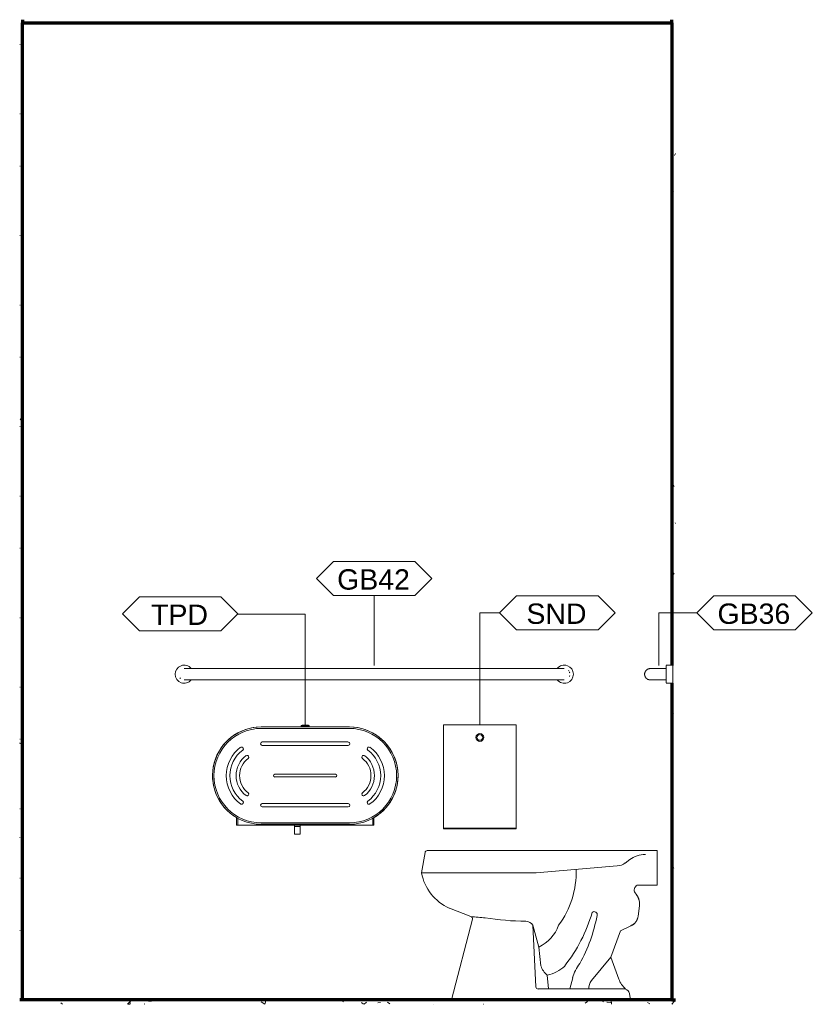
# Model space of a CAD drawing. Header units: inches. Extents: x -3505 to -389, y -427 to 2951.
# Tile 2 of 18: x -991 to -903, y 0 to 108. Entities that reach past the tile are written whole.
import ezdxf

# ---------------------------------------------------------------- set-up
doc = ezdxf.new("R2010")
doc.units = ezdxf.units.IN
doc.header["$MEASUREMENT"] = 0
for name, color, linetype, lineweight in [('A-CLNG', 13, 'Continuous', 18), ('A-FLOR', 192, 'Continuous', 13), ('A-FLOR-PATT', 8, 'Continuous', 70), ('A-WALL', 113, 'Continuous', 13), ('A-WALL-PATT', 111, 'Continuous', 50), ('I-WALL', 2, 'Continuous', 13), ('P-SANR-FIXT', 6, 'Continuous', 9), ('Q-SPCQ', 91, 'Continuous', 9), ('Q-SPCQ-IDEN', 132, 'Continuous', 9)]:
    doc.layers.add(name, color=color, linetype=linetype, lineweight=lineweight)
doc.styles.add('Arial', font='arial.ttf', dxfattribs={"height": 7})
pattern_1 = [(0, (-3283.5262, 9e-12), (7.68, 1.92), [0.317, -5.443, 0.317, -5.443, -30.72]), (0, (-3283.5262, 9e-12), (7.68, 1.92), [-11.52, 0.317, -11.203, 0.317, -5.443, -13.44]), (0, (-3283.5262, 9e-12), (7.68, 1.92), [-28.8, 0.317, -3.523, 0.317, -9.283]), (120, (-3280.6462, 0.96), (-5.5027688, 5.6910751), [0.317, -5.443, 0.317, -5.443, -30.72]), (120, (-3280.6462, 0.96), (-5.5027688, 5.6910751), [-11.52, 0.317, -11.203, 0.317, -5.443, -13.44]), (120, (-3280.6462, 0.96), (-5.5027688, 5.6910751), [-28.8, 0.317, -3.523, 0.317, -9.283]), (240, (-3279.6862, 4.8), (-2.1772312, -7.6110751), [0.317, -5.443, 0.317, -5.443, -30.72]), (240, (-3279.6862, 4.8), (-2.1772312, -7.6110751), [-11.52, 0.317, -11.203, 0.317, -5.443, -13.44]), (240, (-3279.6862, 4.8), (-2.1772312, -7.6110751), [-28.8, 0.317, -3.523, 0.317, -9.283])]

# ---------------------------------------------------------------- blocks, each defined once
blk = doc.blocks.new('CSA-Toilet-Tankless-2D - Toilet Floor Mounted - Floor-323344-TOILET - WEST ELEVATION')
at = {"layer": 'P-SANR-FIXT'}
for p, q in [((2336.32, 16.5), (2361.71, 16.5)), ((2361.71, 16.5), (2336.32, 16.5)), ((2361.71, 16.5), (2361.71, 12.67)), ((2361.71, 12.67), (2361.71, 16.5)), ((2335.7, 14.04), (2336.08, 16.31)), ((2336.08, 16.31), (2335.7, 14.04)), ((2358.69, 15.51), (2358.2, 15.13)), ((2357.29, 14.81), (2348.34, 14.04)), ((2348.34, 14.04), (2335.7, 14.04)), ((2361.71, 12.67), (2359.49, 12.67)), ((2359.49, 12.67), (2361.71, 12.67)), ((2341.14, 9.21), (2338.76, 10.15)), ((2338.76, 10.15), (2341.14, 9.21)), ((2359.76, 10.39), (2359.62, 9.27)), ((2359.62, 9.27), (2359.76, 10.39)), ((2339, 0), (2341.31, 8.92)), ((2341.31, 8.92), (2339, 0)), ((2348.64, 5.84), (2347.97, 8.25)), ((2348.31, 1.45), (2347.97, 8.25)), ((2357.67, 7.63), (2356.6, 4.74)), ((2356.6, 4.74), (2357.67, 7.63)), ((2358.82, 8.2), (2357.67, 7.63)), ((2357.67, 7.63), (2358.82, 8.2)), ((2348.88, 3.78), (2348.64, 5.84)), ((2354.48, 2.14), (2356.6, 4.74)), ((2356.6, 4.74), (2357.48, 2.3)), ((2357.48, 2.3), (2356.6, 4.74)), ((2349.71, 1.21), (2349.57, 2.73)), ((2352.39, 2.44), (2352.09, 1.21)), ((2358.23, 1.21), (2348.58, 1.21)), ((2358.66, 0.72), (2358.79, 0)), ((2358.79, 0), (2358.66, 0.72))]:
    blk.add_line(p, q, dxfattribs=at)
for centre, radius, start, end in [((2336.31, 16.27), 0.23, 86.2307, 169.496), ((2336.3, 16.27), 0.228, 85.7304, 169.9964), ((2360.33, 13.39), 2.68, 87.9315, 127.8635), ((2342.94, 14.11), 9.83, 323.3929, 1.8028), ((2357.17, 16.61), 1.8, 273.9086, 304.9565), ((2340.85, 14.94), 5.23, 189.9755, 246.397), ((2340.85, 14.94), 5.23, 189.9755, 246.397), ((2359.79, 12.15), 0.598, 119.6898, 211.3581), ((2359.79, 12.15), 0.598, 119.6898, 211.3581), ((2357.98, 10.6), 1.79, 353.2082, 43.676), ((2357.9, 10.58), 1.87, 354.3409, 42.5433), ((2341.05, 8.97), 0.262, 348.7003, 68.5405), ((2344.56, 40.1), 31.08, 263.6953, 266.6207), ((2341.06, 8.98), 0.253, 347.0871, 70.1537), ((2347.12, 34.65), 25.94, 260.2442, 270.2075), ((2337.55, 14.66), 17.71, 321.9927, 343.6495), ((2338.33, 12.37), 17.02, 330.6234, 349.6876), ((2354.77, 9.43), 0.329, 340.7634, 133.2106), ((2358.28, 9.44), 1.35, 293.4661, 352.7713), ((2358.3, 9.43), 1.34, 293.0291, 353.2082), ((2347.17, 7.78), 0.929, 30.5499, 86.9437), ((2346.81, 9.71), 4.28, 295.2384, 340.064), ((2350.99, 4.43), 2.21, 197.1701, 230.232), ((2348.64, 6.84), 4.22, 282.825, 312.8035), ((2356.87, 1.21), 4.65, 142.8917, 164.7388), ((2359.99, 3.22), 2.67, 199.9402, 228.7424), ((2359.99, 3.22), 2.67, 199.9402, 228.7424), ((2348.57, 1.46), 0.255, 183.0159, 273.0333), ((2355.6, 1.25), 1.44, 141.4792, 181.6508), ((2357.97, 0.54), 0.711, 14.6431, 68.6476), ((2357.97, 0.54), 0.711, 14.6431, 68.6476)]:
    blk.add_arc(centre, radius, start, end, dxfattribs=at)
blk = doc.blocks.new('Dispenser-Toilet_Tissue-Frost_Products_LTD_-Jumbo-169 - Steel-Brushed-Stainless_Steel-470826-TOILET - WEST ELEVATION')
at = {"layer": 'Q-SPCQ', "color": 7}
for p, q in [((2317.97, 30.17), (2327.71, 30.17)), ((2322.4, 30.17), (2317.97, 30.17)), ((2327.71, 30.01), (2317.97, 30.01)), ((2323.28, 30.28), (2322.4, 30.28)), ((2322.4, 30.28), (2322.4, 30.17)), ((2323.2, 30.36), (2322.48, 30.36)), ((2323.28, 30.17), (2323.28, 30.28)), ((2327.71, 30.17), (2323.28, 30.17)), ((2327.59, 28.51), (2318.09, 28.51)), ((2315.95, 27.87), (2315.98, 27.84)), ((2318.09, 28.13), (2327.59, 28.13)), ((2329.72, 27.87), (2329.7, 27.84)), ((2326.19, 24.94), (2319.48, 24.94)), ((2319.48, 24.64), (2326.19, 24.64)), ((2315.98, 21.74), (2315.95, 21.71)), ((2327.59, 21.71), (2318.09, 21.71)), ((2318.09, 21.33), (2327.59, 21.33)), ((2329.7, 21.74), (2329.72, 21.71)), ((2315.24, 20.15), (2315.24, 19.33)), ((2315.39, 19.33), (2315.39, 20.07)), ((2330.29, 19.33), (2330.29, 20.07)), ((2330.43, 19.33), (2330.43, 20.15)), ((2315.24, 19.33), (2321.66, 19.33)), ((2315.39, 19.33), (2330.29, 19.33)), ((2317.96, 19.57), (2327.71, 19.57)), ((2327.71, 19.41), (2317.96, 19.41)), ((2321.66, 19.33), (2321.66, 18.33)), ((2321.66, 19.16), (2322.26, 19.16)), ((2322.26, 18.33), (2322.26, 19.33)), ((2322.26, 19.33), (2330.43, 19.33)), ((2321.66, 18.33), (2322.26, 18.33))]:
    blk.add_line(p, q, dxfattribs=at)
for centre, radius, start, end in [((2317.97, 24.79), 5.38, 90, 269.9704), ((2317.97, 24.79), 5.38, 90, 239.5823), ((2317.97, 24.79), 5.22, 90, 269.9695), ((2322.48, 30.28), 0.08, 90, 180), ((2323.2, 30.28), 0.08, 0, 90), ((2327.71, 24.79), 5.38, 270.0296, 90), ((2327.71, 24.79), 5.38, 300.4177, 90), ((2327.71, 24.79), 5.22, 270.0305, 90), ((2318.09, 28.32), 0.188, 90, 270), ((2327.59, 28.32), 0.187, 270, 90), ((2317.97, 24.79), 3.87, 125.9297, 234.0703), ((2317.97, 24.79), 3.47, 125.9604, 234.0396), ((2315.8, 27.77), 0.18, 33.1304, 125.9297), ((2315.83, 27.74), 0.18, 305.9604, 33.1304), ((2329.85, 27.74), 0.18, 146.8696, 234.0396), ((2329.87, 27.77), 0.18, 54.0703, 146.8696), ((2327.71, 24.79), 3.47, 305.9604, 54.0396), ((2327.71, 24.79), 3.87, 305.9297, 54.0703), ((2317.97, 24.79), 2.77, 127.1222, 232.8778), ((2317.97, 24.79), 2.39, 127.1456, 232.8544), ((2316.41, 26.85), 0.18, 33.1304, 127.1222), ((2316.41, 26.84), 0.18, 307.1456, 33.1304), ((2329.26, 26.84), 0.18, 146.8696, 232.8544), ((2329.27, 26.85), 0.18, 52.8778, 146.8696), ((2327.71, 24.79), 2.39, 307.1456, 52.8544), ((2327.71, 24.79), 2.77, 307.1222, 52.8778), ((2319.48, 24.79), 0.145, 90, 180), ((2319.48, 24.78), 0.145, 180, 270), ((2326.19, 24.79), 0.145, 0, 90), ((2326.19, 24.78), 0.145, 270, 0), ((2316.41, 22.74), 0.18, 326.8696, 52.8544), ((2329.26, 22.74), 0.18, 127.1456, 213.1304), ((2315.83, 21.84), 0.18, 326.8696, 54.0396), ((2316.41, 22.73), 0.18, 232.8778, 326.8696), ((2329.27, 22.73), 0.18, 213.1304, 307.1222), ((2329.85, 21.84), 0.18, 125.9604, 213.1304), ((2315.8, 21.8), 0.18, 234.0703, 326.8696), ((2318.09, 21.52), 0.188, 90, 270), ((2327.59, 21.52), 0.188, 270, 90), ((2329.87, 21.8), 0.18, 213.1304, 305.9297)]:
    blk.add_arc(centre, radius, start, end, dxfattribs=at)
blk = doc.blocks.new('Toilet Grab Bar - 36_-471212-TOILET - WEST ELEVATION')
at = {"layer": 'Q-SPCQ'}
for p, q in [((2363.34, 37), (2362.71, 37)), ((2363.46, 37), (2362.71, 37)), ((2361.21, 36.62), (2361.21, 36.62)), ((2362.71, 36.62), (2361.96, 36.62)), ((2362.71, 36.62), (2361.96, 36.62)), ((2362.71, 36.97), (2362.71, 36.97)), ((2362.71, 36), (2362.71, 36.97)), ((2362.71, 35.03), (2362.71, 36)), ((2363.46, 36.97), (2363.46, 36)), ((2363.46, 36), (2363.46, 35.03)), ((2361.22, 35.38), (2361.21, 35.38)), ((2361.96, 35.38), (2362.71, 35.38)), ((2361.96, 35.38), (2362.71, 35.38)), ((2362.71, 35.03), (2362.71, 35.03)), ((2362.71, 35), (2363.34, 35)), ((2362.71, 35), (2363.46, 35))]:
    blk.add_line(p, q, dxfattribs=at)
at = {"layer": 'Q-SPCQ', "flags": 128}
for points in [[(2360.34, 36), (2360.34, 36.02), (2360.34, 36.05), (2360.34, 36.07), (2360.35, 36.1), (2360.35, 36.12), (2360.36, 36.15), (2360.36, 36.17), (2360.37, 36.2), (2360.38, 36.22), (2360.39, 36.24), (2360.4, 36.27), (2360.41, 36.29), (2360.42, 36.31), (2360.43, 36.33), (2360.45, 36.35), (2360.46, 36.37), (2360.48, 36.39), (2360.49, 36.41), (2360.51, 36.43), (2360.53, 36.45), (2360.55, 36.47), (2360.57, 36.48), (2360.58, 36.5), (2360.6, 36.51), (2360.63, 36.53), (2360.65, 36.54), (2360.67, 36.55), (2360.69, 36.56), (2360.71, 36.57), (2360.74, 36.58), (2360.76, 36.59), (2360.78, 36.6), (2360.81, 36.61), (2360.83, 36.61), (2360.86, 36.62), (2360.88, 36.62), (2360.91, 36.62), (2360.93, 36.62), (2360.96, 36.62), (2360.96, 36.62)], [(2360.96, 35.38), (2360.94, 35.38), (2360.91, 35.38), (2360.89, 35.38), (2360.86, 35.38), (2360.84, 35.39), (2360.81, 35.39), (2360.79, 35.4), (2360.77, 35.41), (2360.74, 35.42), (2360.72, 35.42), (2360.7, 35.43), (2360.67, 35.45), (2360.65, 35.46), (2360.63, 35.47), (2360.61, 35.48), (2360.59, 35.5), (2360.57, 35.51), (2360.55, 35.53), (2360.53, 35.55), (2360.51, 35.56), (2360.5, 35.58), (2360.48, 35.6), (2360.47, 35.62), (2360.45, 35.64), (2360.44, 35.66), (2360.42, 35.68), (2360.41, 35.71), (2360.4, 35.73), (2360.39, 35.75), (2360.38, 35.77), (2360.37, 35.8), (2360.36, 35.82), (2360.36, 35.84), (2360.35, 35.87), (2360.35, 35.89), (2360.34, 35.92), (2360.34, 35.94), (2360.34, 35.97), (2360.34, 35.99)], [(2361.96, 36.62), (2361.92, 36.62), (2361.88, 36.62), (2361.84, 36.62), (2361.8, 36.62), (2361.76, 36.62), (2361.73, 36.62), (2361.69, 36.62), (2361.65, 36.62), (2361.61, 36.62), (2361.57, 36.62), (2361.54, 36.62), (2361.5, 36.62), (2361.47, 36.62), (2361.43, 36.62), (2361.4, 36.62), (2361.37, 36.62), (2361.33, 36.62), (2361.3, 36.62), (2361.27, 36.62), (2361.25, 36.62), (2361.22, 36.62), (2361.19, 36.62), (2361.17, 36.62), (2361.14, 36.62), (2361.12, 36.62), (2361.1, 36.62), (2361.08, 36.62), (2361.06, 36.62), (2361.05, 36.62), (2361.03, 36.62), (2361.02, 36.62), (2361.01, 36.62), (2360.99, 36.62), (2360.99, 36.62), (2360.98, 36.62), (2360.97, 36.62), (2360.97, 36.62), (2360.96, 36.62), (2360.96, 36.62), (2360.96, 36.62)], [(2360.96, 36.62), (2360.96, 36.62), (2360.97, 36.62), (2360.97, 36.62), (2360.98, 36.62), (2360.98, 36.62), (2360.99, 36.62)], [(2361, 36.62), (2361.01, 36.62), (2361.03, 36.62), (2361.04, 36.62), (2361.06, 36.62), (2361.08, 36.62), (2361.1, 36.62), (2361.12, 36.62), (2361.14, 36.62), (2361.16, 36.62), (2361.18, 36.62)], [(2361.41, 36.62), (2361.42, 36.62), (2361.46, 36.62), (2361.49, 36.62), (2361.53, 36.62), (2361.56, 36.62), (2361.6, 36.62), (2361.64, 36.62), (2361.68, 36.62), (2361.72, 36.62), (2361.75, 36.62), (2361.79, 36.62), (2361.83, 36.62), (2361.87, 36.62), (2361.91, 36.62), (2361.95, 36.62), (2361.96, 36.62)], [(2360.96, 35.38), (2360.96, 35.38), (2360.97, 35.38), (2360.97, 35.38), (2360.98, 35.38), (2360.98, 35.38), (2360.99, 35.38), (2361, 35.38), (2361.01, 35.38), (2361.03, 35.38), (2361.04, 35.38), (2361.06, 35.38), (2361.08, 35.38), (2361.1, 35.38), (2361.12, 35.38), (2361.14, 35.38), (2361.16, 35.38), (2361.19, 35.38), (2361.21, 35.38), (2361.24, 35.38), (2361.27, 35.38), (2361.3, 35.38), (2361.33, 35.38), (2361.36, 35.38), (2361.39, 35.38), (2361.42, 35.38), (2361.46, 35.38), (2361.49, 35.38), (2361.53, 35.38), (2361.56, 35.38), (2361.6, 35.38), (2361.64, 35.38), (2361.68, 35.38), (2361.72, 35.38), (2361.75, 35.38), (2361.79, 35.38), (2361.83, 35.38), (2361.87, 35.38), (2361.91, 35.38), (2361.95, 35.38), (2361.96, 35.38)], [(2361.18, 35.38), (2361.17, 35.38), (2361.14, 35.38), (2361.12, 35.38), (2361.1, 35.38), (2361.08, 35.38), (2361.06, 35.38), (2361.05, 35.38), (2361.03, 35.38), (2361.02, 35.38), (2361.01, 35.38), (2360.99, 35.38), (2360.99, 35.38), (2360.98, 35.38), (2360.97, 35.38), (2360.97, 35.38), (2360.96, 35.38), (2360.96, 35.38), (2360.96, 35.38)], [(2361.96, 35.38), (2361.92, 35.38), (2361.88, 35.38), (2361.84, 35.38), (2361.8, 35.38), (2361.76, 35.38), (2361.73, 35.38), (2361.69, 35.38), (2361.65, 35.38), (2361.61, 35.38), (2361.57, 35.38), (2361.54, 35.38), (2361.5, 35.38), (2361.47, 35.38), (2361.43, 35.38), (2361.4, 35.38), (2361.37, 35.38), (2361.33, 35.38)]]:
    blk.add_lwpolyline(points, dxfattribs=at)
blk = doc.blocks.new('Toilet Grab Bar - 42_-468007-TOILET - WEST ELEVATION')
at = {"layer": 'Q-SPCQ'}
for p, q in [((2350.46, 36.63), (2310.46, 36.63)), ((2310.46, 35.38), (2350.46, 35.38))]:
    blk.add_line(p, q, dxfattribs=at)
at = {"layer": 'Q-SPCQ', "flags": 128}
for points in [[(2310.46, 36.63), (2310.42, 36.63), (2310.38, 36.63), (2310.34, 36.63), (2310.3, 36.63), (2310.26, 36.63), (2310.23, 36.63), (2310.19, 36.63), (2310.15, 36.63), (2310.11, 36.63), (2310.07, 36.63), (2310.04, 36.63), (2310, 36.63), (2309.97, 36.63), (2309.93, 36.63), (2309.9, 36.63), (2309.87, 36.63), (2309.83, 36.63), (2309.8, 36.63), (2309.77, 36.63), (2309.75, 36.63), (2309.72, 36.63), (2309.69, 36.63), (2309.67, 36.63), (2309.64, 36.63), (2309.62, 36.63), (2309.6, 36.63), (2309.58, 36.63), (2309.56, 36.63), (2309.55, 36.63), (2309.53, 36.63), (2309.52, 36.63), (2309.51, 36.63), (2309.49, 36.63), (2309.49, 36.63), (2309.48, 36.63), (2309.47, 36.63), (2309.47, 36.63), (2309.46, 36.63), (2309.46, 36.63), (2309.46, 36.63)], [(2351.46, 36.63), (2351.46, 36.63), (2351.46, 36.63), (2351.46, 36.63), (2351.45, 36.63), (2351.44, 36.63), (2351.43, 36.63), (2351.42, 36.63), (2351.41, 36.63), (2351.4, 36.63), (2351.38, 36.63), (2351.37, 36.63), (2351.35, 36.63), (2351.33, 36.63), (2351.31, 36.63), (2351.29, 36.63), (2351.27, 36.63), (2351.24, 36.63), (2351.22, 36.63), (2351.19, 36.63), (2351.16, 36.63), (2351.13, 36.63), (2351.1, 36.63), (2351.07, 36.63), (2351.04, 36.63), (2351, 36.63), (2350.97, 36.63), (2350.93, 36.63), (2350.9, 36.63), (2350.86, 36.63), (2350.83, 36.63), (2350.79, 36.63), (2350.75, 36.63), (2350.71, 36.63), (2350.67, 36.63), (2350.63, 36.63), (2350.59, 36.63), (2350.55, 36.63), (2350.51, 36.63), (2350.47, 36.63), (2350.46, 36.63)], [(2309.46, 35.38), (2309.46, 35.38), (2309.47, 35.38), (2309.47, 35.38), (2309.48, 35.38), (2309.48, 35.38), (2309.49, 35.38), (2309.5, 35.38), (2309.51, 35.38), (2309.53, 35.38), (2309.54, 35.38), (2309.56, 35.38), (2309.58, 35.38), (2309.6, 35.38), (2309.62, 35.38), (2309.64, 35.38), (2309.66, 35.38), (2309.69, 35.38), (2309.71, 35.38), (2309.74, 35.38), (2309.77, 35.38), (2309.8, 35.38), (2309.83, 35.38), (2309.86, 35.38), (2309.89, 35.38), (2309.92, 35.38), (2309.96, 35.38), (2309.99, 35.38), (2310.03, 35.38), (2310.06, 35.38), (2310.1, 35.38), (2310.14, 35.38), (2310.18, 35.38), (2310.22, 35.38), (2310.25, 35.38), (2310.29, 35.38), (2310.33, 35.38), (2310.37, 35.38), (2310.41, 35.38), (2310.45, 35.38), (2310.46, 35.38)], [(2350.46, 35.38), (2350.5, 35.38), (2350.54, 35.38), (2350.58, 35.38), (2350.62, 35.38), (2350.66, 35.38), (2350.7, 35.38), (2350.74, 35.38), (2350.78, 35.38), (2350.82, 35.38), (2350.85, 35.38), (2350.89, 35.38), (2350.93, 35.38), (2350.96, 35.38), (2350.99, 35.38), (2351.03, 35.38), (2351.06, 35.38), (2351.09, 35.38), (2351.12, 35.38), (2351.15, 35.38), (2351.18, 35.38), (2351.21, 35.38), (2351.23, 35.38), (2351.26, 35.38), (2351.28, 35.38), (2351.3, 35.38), (2351.33, 35.38), (2351.35, 35.38), (2351.36, 35.38), (2351.38, 35.38), (2351.4, 35.38), (2351.41, 35.38), (2351.42, 35.38), (2351.43, 35.38), (2351.44, 35.38), (2351.45, 35.38), (2351.45, 35.38), (2351.46, 35.38), (2351.46, 35.38), (2351.46, 35.38), (2351.46, 35.38)]]:
    blk.add_lwpolyline(points, dxfattribs=at)
at = {"layer": 'Q-SPCQ'}
for centre, radius, start, end in [((2309.46, 36), 1, 39.7447, 180), ((2351.46, 36), 1, 0, 140.6747), ((2309.46, 36), 1, 180, 320.3703), ((2351.46, 36), 1, 219.4921, 0), ((2351.46, 36), 0.625, 38.5714, 40.7727), ((2351.46, 36), 0.625, 12.8571, 25.7143), ((2309.46, 36), 0.625, 218.5714, 231.4286), ((2351.46, 36), 0.625, 334.2857, 347.1429)]:
    blk.add_arc(centre, radius, start, end, dxfattribs=at)
blk = doc.blocks.new('Bradley-Washroom_Accessories-Napkin_Disposal-4781-15 - Surface-Mounted-471218-TOILET - WEST ELEVATION')
at = {"layer": 'Q-SPCQ'}
for p, q in [((2338.13, 30.42), (2338.13, 30.36)), ((2338.13, 30.42), (2339.63, 30.42)), ((2338.13, 30.36), (2338.13, 18.98)), ((2339.63, 30.42), (2344.63, 30.42)), ((2344.63, 30.42), (2346.13, 30.42)), ((2346.13, 30.36), (2346.13, 30.42)), ((2346.13, 18.98), (2346.13, 30.36)), ((2338.13, 18.98), (2338.13, 18.92)), ((2338.13, 18.98), (2339.54, 18.98)), ((2339.54, 18.92), (2338.13, 18.92)), ((2339.54, 18.98), (2340.69, 18.98)), ((2340.69, 18.92), (2339.54, 18.92)), ((2339.63, 18.98), (2340.69, 18.98)), ((2340.69, 18.98), (2340.9, 18.98)), ((2340.9, 18.92), (2340.69, 18.92)), ((2340.9, 18.98), (2341.02, 18.98)), ((2341.02, 18.92), (2340.9, 18.92)), ((2341.02, 18.98), (2343.23, 18.98)), ((2343.23, 18.92), (2341.02, 18.92)), ((2343.23, 18.98), (2343.35, 18.98)), ((2343.35, 18.92), (2343.23, 18.92)), ((2343.35, 18.98), (2343.57, 18.98)), ((2343.57, 18.92), (2343.35, 18.92)), ((2343.57, 18.98), (2344.63, 18.98)), ((2343.57, 18.98), (2344.63, 18.98)), ((2344.63, 18.92), (2343.57, 18.92)), ((2346.13, 18.98), (2344.63, 18.98)), ((2344.63, 18.98), (2346.13, 18.98)), ((2346.13, 18.92), (2344.63, 18.92)), ((2346.13, 18.92), (2346.13, 18.98))]:
    blk.add_line(p, q, dxfattribs=at)
for radius in [0.43, 0.316]:
    blk.add_circle((2342.13, 29.01), radius, dxfattribs=at)
blk = doc.blocks.new('FFE-Specialty Equipment Tag NCS - Boxed-467042-TOILET - WEST ELEVATION')
at = {"layer": 'Q-SPCQ-IDEN'}
for p, q in [((2325.96, 48.44), (2324.09, 46.57)), ((2325.96, 48.44), (2334.96, 48.44)), ((2334.96, 48.44), (2336.84, 46.57)), ((2325.96, 44.69), (2324.09, 46.57)), ((2334.96, 44.69), (2336.84, 46.57)), ((2334.96, 44.69), (2325.96, 44.69))]:
    blk.add_line(p, q, dxfattribs=at)

msp = doc.modelspace()

# ---------------------------------------------------------------- hatches: boundary and pattern name
at = {"layer": 'A-FLOR-PATT', "lineweight": 9}
h = msp.add_hatch(dxfattribs=at)
h.set_pattern_fill('FP5_16', color=256, style=0, pattern_type=2)
h.set_pattern_definition([(50, (-3283.526, 9e-12), (6.885997, -0.602097), [0.72, -7.92]), (355, (-3283.526, 9e-12), (-1.331756, 7.220547), [0.576, -6.336]), (100.451, (-3282.953, -0.05), (5.553629, 6.618191), [0.612, -6.731]), (46.184, (-3283.526, 1.92), (10.245642, -1.588925), [1.08, -11.88]), (96.636, (-3282.673, 1.788), (8.97244, 9.35152), [0.918, -10.096]), (351.184, (-3283.526, 1.92), (8.9732, 9.35123), [0.864, -9.504]), (21, (-3282.566, 1.44), (5.730726, -3.865003), [0.72, -7.92]), (326, (-3282.566, 1.44), (2.33581, 6.96088), [0.576, -6.336]), (71.451, (-3282.089, 1.118), (8.065876, 3.095948), [0.612, -6.731]), (37.5, (-3283.5262, 9e-12), (0.116866, 3.1954784), [0.317, -5.942, 0.317, -6.115, -6.36]), (37.5, (-3283.5262, 9e-12), (0.116866, 3.1954784), [-12.691, 0.317, -6.043]), (7.5, (-3283.5262, 9e-12), (2.52543, 3.7860247), [0.317, -3.35, 0.317, -5.798, -2.424]), (7.5, (-3283.5262, 9e-12), (2.52543, 3.7860247), [-9.782, 0.317, -2.107]), (327.5, (-3285.6672, 9e-12), (5.1243685, -0.2161763), [0.317, -2.083, 0.317, -7.171, -9.936]), (327.5, (-3285.6672, 9e-12), (5.1243685, -0.2161763), [-9.888, 0.317, -9.619]), (317.5, (-3286.6272, 9e-12), (5.598326, 0.96141), [0.317, -2.803, 0.317, -4.656, -7.056]), (317.5, (-3286.6272, 9e-12), (5.598326, 0.96141), [-8.093, 0.317, -6.739])])
h.paths.add_polyline_path([(-990.783394, -0.483955), (-918.308033, -0.483955), (-918.308033, 0), (-990.783394, 0)])
at = {"layer": 'A-WALL-PATT', "lineweight": 9}
h = msp.add_hatch(dxfattribs=at)
h.set_pattern_fill('FP5_15', color=256, style=0, pattern_type=2)
h.set_pattern_definition(pattern_1)
h.paths.add_polyline_path([(-990.783394, 0), (-990.479927, 0), (-990.479927, 108.339097), (-990.783394, 108.339097), (-990.783394, 26.721808)])
h = msp.add_hatch(dxfattribs=at)
h.set_pattern_fill('FP5_15', color=256, style=0, pattern_type=2)
h.set_pattern_definition(pattern_1)
h.paths.add_polyline_path([(-918.729927, 0), (-918.308033, 0), (-918.308033, 108.339097), (-918.729927, 108.339097), (-918.729927, 36.974928), (-918.604927, 36.974928), (-918.604927, 35.025072), (-918.729927, 35.025072), (-918.729927, 13.118926)])

# ---------------------------------------------------------------- linework, layer by layer
at = {"layer": 'A-CLNG', "lineweight": 70}
for p, q in [((-990.479927, 108.339097), (-990.479927, 108)), ((-990.479927, 108), (-918.729927, 108)), ((-918.729927, 108), (-918.729927, 108.339097))]:
    msp.add_line(p, q, dxfattribs=at)
at = {"layer": 'A-FLOR', "lineweight": 70}
msp.add_line((-918.729927, 0), (-990.783394, 0), dxfattribs=at)
at = {"layer": 'A-WALL', "lineweight": 70}
msp.add_line((-990.479927, 0), (-990.479927, 108), dxfattribs=at)
at = {"layer": 'I-WALL', "lineweight": 70}
for p, q in [((-918.729927, 108), (-918.729927, 36.974928)), ((-918.729927, 35.025072), (-918.729927, 0)), ((-918.729927, 0), (-918.308033, 0))]:
    msp.add_line(p, q, dxfattribs=at)
at = {"layer": 'Q-SPCQ-IDEN'}
for p, q in [((-951.604927, 36.974928), (-951.604927, 44.658238)), ((-959.229927, 42.649935), (-966.664875, 42.649935)), ((-959.229927, 30.36), (-959.229927, 42.649935)), ((-939.939171, 42.765315), (-937.754483, 42.765315)), ((-939.939171, 30.4225), (-939.939171, 42.765315)), ((-920.167427, 42.765315), (-915.954497, 42.765315)), ((-920.167427, 36.974928), (-920.167427, 42.765315))]:
    msp.add_line(p, q, dxfattribs=at)

# ---------------------------------------------------------------- block references
at = {"layer": 'P-SANR-FIXT'}
msp.add_blockref('CSA-Toilet-Tankless-2D - Toilet Floor Mounted - Floor-323344-TOILET - WEST ELEVATION', (-3282.068237, 0), dxfattribs=at)
at = {"layer": 'Q-SPCQ'}
for name in ['Toilet Grab Bar - 42_-468007-TOILET - WEST ELEVATION', 'Toilet Grab Bar - 36_-471212-TOILET - WEST ELEVATION', 'Bradley-Washroom_Accessories-Napkin_Disposal-4781-15 - Surface-Mounted-471218-TOILET - WEST ELEVATION']:
    msp.add_blockref(name, (-3282.068237, 0), dxfattribs=at)
at = {"layer": 'Q-SPCQ', "color": 7}
msp.add_blockref('Dispenser-Toilet_Tissue-Frost_Products_LTD_-Jumbo-169 - Steel-Brushed-Stainless_Steel-470826-TOILET - WEST ELEVATION', (-3282.068237, 0), dxfattribs=at)
at = {"layer": 'Q-SPCQ-IDEN'}
for p in [(-3282.068237, 0), (-3261.842793, -3.785847), (-3240.042807, -3.785847), (-3303.503185, -3.901227)]:
    msp.add_blockref('FFE-Specialty Equipment Tag NCS - Boxed-467042-TOILET - WEST ELEVATION', p, dxfattribs=at)

# ---------------------------------------------------------------- texts
at = {"layer": 'Q-SPCQ-IDEN', "char_height": 2.25, "attachment_point": 1, "style": 'Arial'}
for s, insert, width in [('GB42', (-955.705023, 47.599085), 9.8475), ('TPD', (-976.26123, 43.697857), 7.7265), ('SND', (-934.789815, 43.813237), 8.181), ('GB36', (-913.679592, 43.813237), 9.8475)]:
    msp.add_mtext(s, dxfattribs=dict(at, insert=insert, width=width))

doc.saveas('drawing.dxf')
